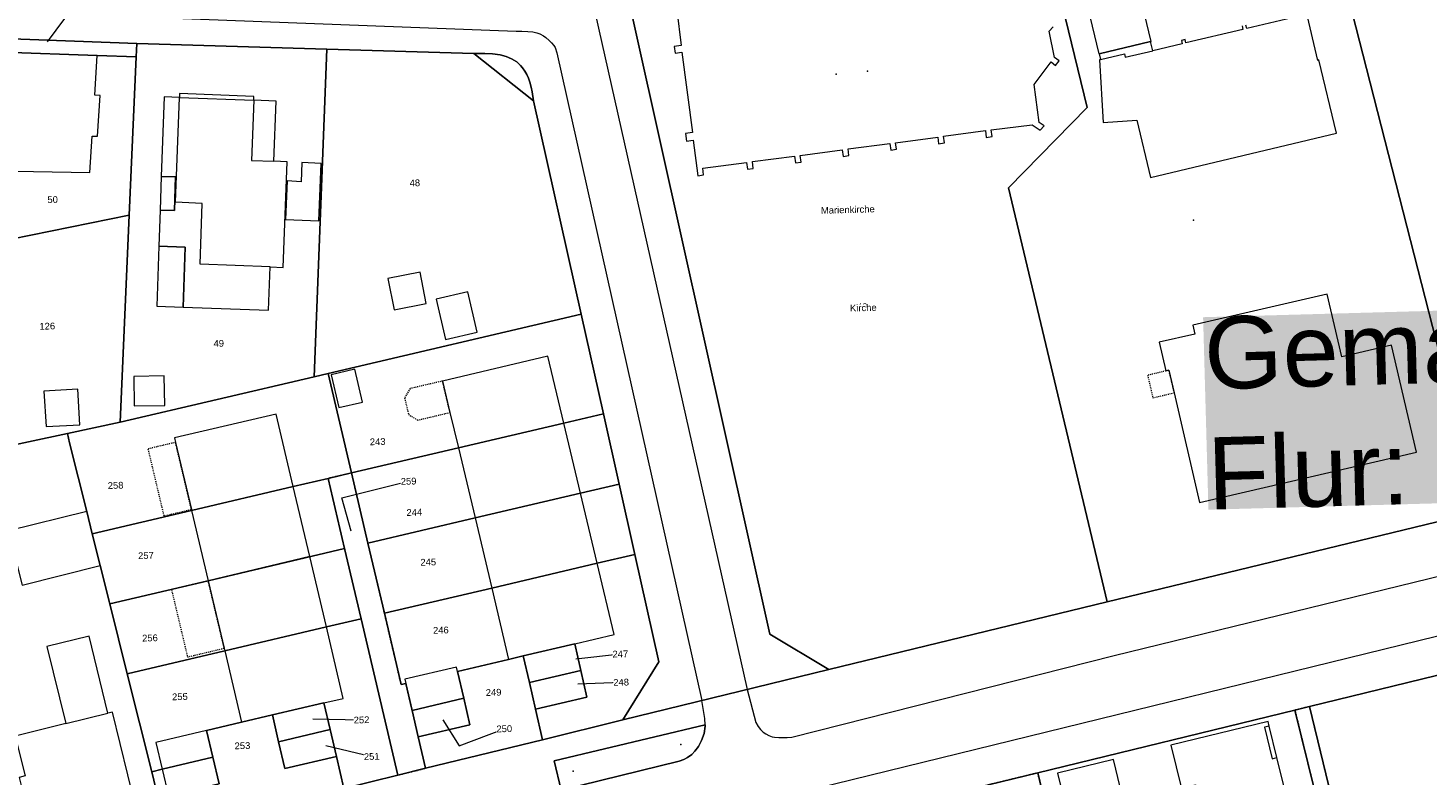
# Model space of a CAD drawing. Header units: millimetres. Extents: x -191 to 81095, y -508122 to 28741.
# Tile 183 of 251: x 4950 to 5096, y 10398 to 10476. Entities that reach past the tile are written whole.
import ezdxf

# ---------------------------------------------------------------- set-up
doc = ezdxf.new("R2010")
doc.units = ezdxf.units.MM
for name, pattern in [('VE22-087 DB - VST Hervest-Dorsten ALK VA2736$0$1', [0]), ('VE22-087 DB - VST Hervest-Dorsten ALK VA2736$0$2', [0.16, 0.06, -0.1]), ('VE22-087 DB - VST Hervest-Dorsten ALK VA2736$0$3', [0.26, 0.11, -0.15])]:
    doc.linetypes.add(name, pattern=pattern)
doc.layers.get('0').update_dxf_attribs({"color": 251})
for name, color, linetype, lineweight in [('VE22-087 DB - VST Hervest-Dorsten ALK VA2736$0$AX_Bauteil', 7, 'VE22-087 DB - VST Hervest-Dorsten ALK VA2736$0$1', 18), ('VE22-087 DB - VST Hervest-Dorsten ALK VA2736$0$AX_Flurstueck', 9, 'VE22-087 DB - VST Hervest-Dorsten ALK VA2736$0$1', 18), ('VE22-087 DB - VST Hervest-Dorsten ALK VA2736$0$AX_Gebaeude', 7, 'VE22-087 DB - VST Hervest-Dorsten ALK VA2736$0$1', 18), ('VE22-087 DB - VST Hervest-Dorsten ALK VA2736$0$AX_SonstigesBauwerkOderSonstigeEinrichtung', 7, 'VE22-087 DB - VST Hervest-Dorsten ALK VA2736$0$1', 18), ('VE22-087 DB - VST Hervest-Dorsten ALK VA2736$0$AX_SportFreizeitUndErholungsflaeche', 7, 'VE22-087 DB - VST Hervest-Dorsten ALK VA2736$0$1', 18), ('VE22-087 DB - VST Hervest-Dorsten ALK VA2736$0$AX_Strassenverkehr', 7, 'VE22-087 DB - VST Hervest-Dorsten ALK VA2736$0$1', 18), ('VE22-087 DB - VST Hervest-Dorsten ALK VA2736$0$AX_Strassenverkehrsanlage', 7, 'VE22-087 DB - VST Hervest-Dorsten ALK VA2736$0$1', 18), ('VE22-087 DB - VST Hervest-Dorsten ALK VA2736$0$AX_Vegetationsmerkmal', 7, 'VE22-087 DB - VST Hervest-Dorsten ALK VA2736$0$1', 18), ('VE22-087 DB - VST Hervest-Dorsten ALK VA2736$0$AX_Weg', 7, 'VE22-087 DB - VST Hervest-Dorsten ALK VA2736$0$1', 18), ('VE22-087 DB - VST Hervest-Dorsten ALK VA2736$0$AX_Wohnbauflaeche', 7, 'VE22-087 DB - VST Hervest-Dorsten ALK VA2736$0$1', 18), ('VE22-087 DB - VST Hervest-Dorsten ALK VA2736$0$Flurgrenzen', 9, 'VE22-087 DB - VST Hervest-Dorsten ALK VA2736$0$1', 18)]:
    doc.layers.add(name, color=color, linetype=linetype, lineweight=lineweight)
doc.layers.add('XREF ALK Kataster', color=251, linetype='Continuous')
doc.styles.add('VE22-087 DB - VST Hervest-Dorsten ALK VA2736$0$0', font='arial.ttf')

# ---------------------------------------------------------------- blocks, each defined once
blk = doc.blocks.new('VE22-087 DB - VST Hervest-Dorsten ALK VA2736$0$99')
at = {"color": 0}
blk.add_point((0, 0), dxfattribs=at)
blk = doc.blocks.new('VE22-087 DB - VST Hervest-Dorsten ALK VA2736')
at = {"layer": 'VE22-087 DB - VST Hervest-Dorsten ALK VA2736$0$AX_Bauteil', "color": 7, "linetype": 'VE22-087 DB - VST Hervest-Dorsten ALK VA2736$0$1', "lineweight": 13, "ltscale": 0.5}
for points in [[(5065.12, 10483.19, 0), (5059.69, 10481.91, 0), (5061.72, 10473.37, 0), (5061.76, 10473.38, 0), (5067.1, 10474.65, 0), (5067.15, 10474.66, 0)], [(5067.1, 10474.65, 0), (5061.76, 10473.38, 0), (5061.9, 10472.78, 0), (5064.38, 10473.38, 0), (5064.47, 10473.02, 0), (5067.33, 10473.7, 0)], [(4966.23, 10469.25, 0), (4966.21, 10468.85, 0), (4973.94, 10468.56, 0), (4973.95, 10468.96, 0)], [(4964.63, 10468.9, 0), (4964.32, 10460.65, 0), (4965.82, 10460.6, 0), (4965.7, 10457.1, 0), (4964.2, 10457.15, 0), (4964.07, 10453.41, 0), (4966.81, 10453.3, 0), (4966.6, 10447.06, 0), (4975.46, 10446.74, 0), (4975.65, 10451.25, 0), (4968.36, 10451.54, 0), (4968.56, 10457.84, 0), (4965.82, 10457.96, 0), (4966.21, 10468.85, 0)], [(4973.94, 10468.56, 0), (4973.7, 10462.29, 0), (4976.03, 10462.22, 0), (4976.26, 10468.47, 0)], [(4964.32, 10460.65, 0), (4964.2, 10457.15, 0), (4965.7, 10457.1, 0), (4965.82, 10460.6, 0)], [(4964.07, 10453.41, 0), (4963.85, 10447.16, 0), (4966.6, 10447.06, 0), (4966.81, 10453.3, 0)], [(4956.82, 10412.88, 0), (4952.44, 10411.8, 0), (4954.41, 10403.81, 0), (4958.79, 10404.88, 0)], [(5079.43, 10403.54, 0), (5078.94, 10403.42, 0), (5079.74, 10400.16, 0), (5080.23, 10400.28, 0)]]:
    blk.add_polyline3d(points, close=True, dxfattribs=at)
at = {"layer": 'VE22-087 DB - VST Hervest-Dorsten ALK VA2736$0$AX_Flurstueck', "linetype": 'VE22-087 DB - VST Hervest-Dorsten ALK VA2736$0$1', "lineweight": 13, "ltscale": 0.5}
for points in [[(5101.32, 10425.84, 0), (5062.6, 10416.44, 0), (5033.68, 10409.41, 0), (5012.27, 10404.18, 0), (5003.93, 10402.13, 0), (4991.79, 10399.16, 0), (4988.89, 10398.45, 0), (4983.3, 10397.07, 0), (4964.89, 10392.56, 0), (4962.46, 10391.97, 0), (4952.22, 10389.46, 0), (4950.02, 10388.92, 0)], [(4942.89, 10368.15, 0), (4954.19, 10374.05, 0), (4959.04, 10375.21, 0), (4962.97, 10376.15, 0), (4977.03, 10379.56, 0), (4983.55, 10381.15, 0), (4985.89, 10381.74, 0), (5009.53, 10387.51, 0), (5015.91, 10389.07, 0), (5027.19, 10391.82, 0), (5037.73, 10394.39, 0), (5049, 10397.14, 0), (5055.38, 10398.69, 0), (5082.1, 10405.21, 0), (5083.62, 10405.58, 0), (5099.65, 10409.48, 0)], [(4952.49, 10474.62, 0), (4955.2, 10478.25, 0)], [(4984.07, 10423.8, 0), (4983.09, 10427.26, 0), (4990.02, 10428.98, 0)], [(5007.4, 10410.54, 0), (5012.02, 10411.04, 0)], [(5007.59, 10407.93, 0), (5012.1, 10408.1, 0)], [(4980.07, 10404.3, 0), (4985.13, 10404.19, 0)], [(4993.58, 10404.18, 0), (4995.28, 10401.49, 0), (4999.96, 10403.27, 0)], [(4981.42, 10401.52, 0), (4986.19, 10400.39, 0)]]:
    blk.add_polyline3d(points, dxfattribs=at)
for points in [[(5035.43, 10521.11, 0), (5033.22, 10525.45, 0), (5013.54, 10528.65, 0), (4988.14, 10523.82, 0), (4982.98, 10524.72, 0), (4982.53, 10519.58, 0), (4997.96, 10517.54, 0), (5012.68, 10520.82, 0), (5020.89, 10520.83, 0), (5032.51, 10512.97, 0), (5043.22, 10488.39, 0), (5056.29, 10485.17, 0), (5060.53, 10467.81, 0), (5052.35, 10459.45, 0), (5062.6, 10416.44, 0), (5101.32, 10425.84, 0), (5085.01, 10489.62, 0), (5083.17, 10496.86, 0), (5071.96, 10488.38, 0), (5065.76, 10488.07, 0), (5044.05, 10504.17, 0)], [(5097.51, 10496.38, 0), (5095.06, 10505.96, 0), (5094.77, 10505.64, 0), (5083.17, 10496.86, 0), (5085.01, 10489.62, 0), (5101.32, 10425.84, 0), (5113.81, 10432.63, 0), (5112.83, 10436.47, 0), (5110.58, 10445.26, 0), (5110.4, 10445.95, 0)], [(5011.52, 10485.15, 0), (4979.56, 10486.16, 0), (4950.49, 10487.09, 0), (4929.39, 10487.76, 0), (4909.93, 10488.37, 0), (4902.27, 10488.62, 0), (4901.12, 10489.58, 0), (4903.53, 10476.33, 0), (4931.83, 10475.54, 0), (4947.91, 10474.96, 0), (4961.77, 10474.46, 0), (4981.52, 10473.87, 0), (4996.81, 10473.42, 0), (5003, 10468.5, 0), (5007.95, 10446.33, 0), (5010.26, 10435.99, 0), (5011.89, 10428.68, 0), (5013.52, 10421.37, 0), (5016, 10410.23, 0), (5012.27, 10404.18, 0), (5033.68, 10409.41, 0), (5027.56, 10413.1, 0)], [(5060.53, 10467.81, 0), (5056.29, 10485.17, 0), (5043.22, 10488.39, 0), (5011.52, 10485.15, 0), (5027.56, 10413.1, 0), (5033.68, 10409.41, 0), (5062.6, 10416.44, 0), (5052.35, 10459.45, 0)], [(4957.66, 10473.19, 0), (4961.71, 10473.05, 0), (4961.77, 10474.46, 0), (4947.91, 10474.96, 0), (4947.86, 10473.55, 0)], [(4961.71, 10473.05, 0), (4957.66, 10473.19, 0), (4947.86, 10473.55, 0), (4947.85, 10473.3, 0), (4947.18, 10462.43, 0), (4947.11, 10461.21, 0), (4946.64, 10453.7, 0), (4960.99, 10456.62, 0)], [(4961.71, 10473.05, 0), (4960.99, 10456.62, 0), (4960.05, 10435.1, 0), (4980.21, 10439.83, 0), (4981.52, 10473.87, 0), (4961.77, 10474.46, 0)], [(5007.95, 10446.33, 0), (5003, 10468.5, 0), (4996.81, 10473.42, 0), (4981.52, 10473.87, 0), (4980.21, 10439.83, 0), (4981.67, 10440.17, 0)], [(4946.64, 10453.7, 0), (4945.49, 10453.47, 0), (4945.52, 10453.05, 0), (4945.81, 10448.53, 0), (4945.83, 10446.77, 0), (4945.95, 10432.11, 0), (4954.57, 10433.93, 0), (4960.05, 10435.1, 0), (4960.99, 10456.62, 0)], [(5007.95, 10446.33, 0), (4981.67, 10440.17, 0), (4984.09, 10429.84, 0), (4995.19, 10432.45, 0), (5006.15, 10435.03, 0), (5010.26, 10435.99, 0)], [(4956.58, 10425.85, 0), (4957.16, 10423.52, 0), (4967.48, 10425.94, 0), (4978.03, 10428.43, 0), (4981.66, 10429.28, 0), (4984.09, 10429.84, 0), (4981.67, 10440.17, 0), (4980.21, 10439.83, 0), (4960.05, 10435.1, 0), (4954.57, 10433.93, 0), (4954.8, 10432.96, 0)], [(5011.89, 10428.68, 0), (5010.26, 10435.99, 0), (5006.15, 10435.03, 0), (4995.19, 10432.45, 0), (4984.09, 10429.84, 0), (4985.8, 10422.56, 0), (4996.92, 10425.17, 0), (5007.88, 10427.74, 0)], [(4956.58, 10425.85, 0), (4954.8, 10432.96, 0), (4954.57, 10433.93, 0), (4945.95, 10432.11, 0), (4940.1, 10430.81, 0), (4943.24, 10416.26, 0), (4950.02, 10388.92, 0), (4952.22, 10389.46, 0), (4962.46, 10391.97, 0), (4964.89, 10392.56, 0), (4964.01, 10396.06, 0), (4963.33, 10398.81, 0), (4960.79, 10408.98, 0), (4958.98, 10416.25, 0), (4957.98, 10420.23, 0), (4957.16, 10423.52, 0)], [(4978.03, 10428.43, 0), (4967.48, 10425.94, 0), (4957.16, 10423.52, 0), (4957.98, 10420.23, 0), (4958.98, 10416.25, 0), (4969.19, 10418.65, 0), (4983.36, 10421.98, 0), (4981.66, 10429.28, 0)], [(4983.36, 10421.98, 0), (4985.08, 10414.68, 0), (4988.89, 10398.45, 0), (4991.79, 10399.16, 0), (4991.03, 10402.42, 0), (4990.39, 10405.18, 0), (4989.74, 10407.96, 0), (4989.25, 10407.85, 0), (4987.51, 10415.27, 0), (4985.8, 10422.56, 0), (4984.09, 10429.84, 0), (4981.66, 10429.28, 0)], [(5011.89, 10428.68, 0), (5007.88, 10427.74, 0), (4996.92, 10425.17, 0), (4985.8, 10422.56, 0), (4987.51, 10415.27, 0), (4998.66, 10417.88, 0), (5009.62, 10420.46, 0), (5013.52, 10421.37, 0)], [(4983.36, 10421.98, 0), (4969.19, 10418.65, 0), (4958.98, 10416.25, 0), (4960.79, 10408.98, 0), (4970.92, 10411.36, 0), (4981.48, 10413.84, 0), (4985.08, 10414.68, 0)], [(4995.75, 10406.45, 0), (4995.11, 10409.23, 0), (5000.41, 10410.48, 0), (5001.92, 10410.84, 0), (5007.3, 10412.1, 0), (5007.93, 10409.33, 0), (5008.55, 10406.56, 0), (5003.2, 10405.29, 0), (5003.93, 10402.13, 0), (5012.27, 10404.18, 0), (5016, 10410.23, 0), (5013.52, 10421.37, 0), (5009.62, 10420.46, 0), (4998.66, 10417.88, 0), (4987.51, 10415.27, 0), (4989.25, 10407.85, 0), (4989.74, 10407.96, 0), (4990.39, 10405.18, 0)], [(4972.66, 10403.94, 0), (4975.87, 10404.7, 0), (4981.22, 10405.96, 0), (4981.87, 10403.19, 0), (4982.52, 10400.39, 0), (4983.3, 10397.07, 0), (4988.89, 10398.45, 0), (4985.08, 10414.68, 0), (4981.48, 10413.84, 0), (4970.92, 10411.36, 0), (4960.79, 10408.98, 0), (4963.33, 10398.81, 0), (4964.42, 10399.07, 0), (4969.69, 10400.32, 0), (4969.03, 10403.09, 0)], [(5007.93, 10409.33, 0), (5007.3, 10412.1, 0), (5001.92, 10410.84, 0), (5002.57, 10408.07, 0)], [(4995.75, 10406.45, 0), (4996.39, 10403.68, 0), (4991.03, 10402.42, 0), (4991.79, 10399.16, 0), (5003.93, 10402.13, 0), (5003.2, 10405.29, 0), (5002.57, 10408.07, 0), (5001.92, 10410.84, 0), (5000.41, 10410.48, 0), (4995.11, 10409.23, 0)], [(5008.55, 10406.56, 0), (5007.93, 10409.33, 0), (5002.57, 10408.07, 0), (5003.2, 10405.29, 0)], [(5107.16, 10393.63, 0), (5099.65, 10409.48, 0), (5083.62, 10405.58, 0), (5093.03, 10366.75, 0), (5094.15, 10362.12, 0), (5098.64, 10363.54, 0), (5121.63, 10368.45, 0)], [(4981.87, 10403.19, 0), (4981.22, 10405.96, 0), (4975.87, 10404.7, 0), (4976.51, 10401.92, 0)], [(4995.75, 10406.45, 0), (4990.39, 10405.18, 0), (4991.03, 10402.42, 0), (4996.39, 10403.68, 0)], [(5084.13, 10396.91, 0), (5082.1, 10405.21, 0), (5055.38, 10398.69, 0), (5057.34, 10390.64, 0), (5072.52, 10394.34, 0), (5072.58, 10394.09, 0)], [(5093.03, 10366.75, 0), (5083.62, 10405.58, 0), (5082.1, 10405.21, 0), (5084.13, 10396.91, 0), (5085.97, 10389.34, 0), (5087.82, 10381.77, 0), (5089.67, 10374.21, 0), (5091.57, 10366.39, 0)], [(4975.87, 10404.7, 0), (4972.66, 10403.94, 0), (4969.03, 10403.09, 0), (4969.69, 10400.32, 0), (4970.33, 10397.54, 0), (4965.06, 10396.3, 0), (4964.01, 10396.06, 0), (4964.89, 10392.56, 0), (4983.3, 10397.07, 0), (4982.52, 10400.39, 0), (4977.15, 10399.14, 0), (4976.51, 10401.92, 0)], [(4982.52, 10400.39, 0), (4981.87, 10403.19, 0), (4976.51, 10401.92, 0), (4977.15, 10399.14, 0)], [(4970.33, 10397.54, 0), (4969.69, 10400.32, 0), (4964.42, 10399.07, 0), (4963.33, 10398.81, 0), (4964.01, 10396.06, 0), (4965.06, 10396.3, 0)], [(5057.34, 10390.64, 0), (5055.38, 10398.69, 0), (5049, 10397.14, 0), (5055.43, 10370.77, 0), (5050.78, 10369.64, 0), (5055.39, 10350.74, 0), (5062.96, 10353.8, 0), (5066.08, 10354.82, 0), (5062.88, 10367.93, 0), (5061.03, 10375.5, 0), (5059.19, 10383.07, 0)]]:
    blk.add_polyline3d(points, close=True, dxfattribs=at)
at = {"layer": 'VE22-087 DB - VST Hervest-Dorsten ALK VA2736$0$AX_Gebaeude', "color": 7, "linetype": 'VE22-087 DB - VST Hervest-Dorsten ALK VA2736$0$1', "lineweight": 13, "ltscale": 0.5}
for points in [[(5017.88, 10477.93, 0), (5018.32, 10474.24, 0), (5017.62, 10474.15, 0), (5017.71, 10473.46, 0), (5018.41, 10473.54, 0), (5019.5, 10465.19, 0), (5018.79, 10465.1, 0), (5018.9, 10464.31, 0), (5019.6, 10464.4, 0), (5020.08, 10460.71, 0), (5020.67, 10460.8, 0), (5020.58, 10461.49, 0), (5025.14, 10462.1, 0), (5025.24, 10461.41, 0), (5025.83, 10461.48, 0), (5025.74, 10462.18, 0), (5030.11, 10462.76, 0), (5030.2, 10462.06, 0), (5030.79, 10462.14, 0), (5030.7, 10462.83, 0), (5035.06, 10463.41, 0), (5035.16, 10462.72, 0), (5035.76, 10462.81, 0), (5035.67, 10463.5, 0), (5040.03, 10464.08, 0), (5040.12, 10463.38, 0), (5040.72, 10463.46, 0), (5040.62, 10464.15, 0), (5044.99, 10464.73, 0), (5045.08, 10464.04, 0), (5045.68, 10464.12, 0), (5045.58, 10464.81, 0), (5049.94, 10465.4, 0), (5050.04, 10464.69, 0), (5050.63, 10464.78, 0), (5050.54, 10465.47, 0), (5054.79, 10466.02, 0), (5055.65, 10465.44, 0), (5056.04, 10465.9, 0), (5055.54, 10466.24, 0), (5055.01, 10470.2, 0), (5056.76, 10472.53, 0), (5057.24, 10472.16, 0), (5057.59, 10472.64, 0), (5057.12, 10473, 0), (5056.58, 10475.72, 0), (5056.97, 10476.18, 0)], [(5082.99, 10477.4, 0), (5077.09, 10476, 0), (5077, 10476.37, 0)], [(5076.61, 10476.28, 0), (5076.7, 10475.92, 0), (5070.78, 10474.51, 0), (5070.69, 10474.87, 0), (5070.3, 10474.78, 0), (5070.39, 10474.43, 0), (5067.33, 10473.7, 0), (5067.1, 10474.65, 0), (5067.15, 10474.66, 0), (5065.12, 10483.19, 0)], [(5059.69, 10481.91, 0), (5061.72, 10473.37, 0), (5061.76, 10473.38, 0), (5061.9, 10472.78, 0), (5061.79, 10472.76, 0), (5062.19, 10466.25, 0), (5065.68, 10466.5, 0), (5067.1, 10460.54, 0), (5086.41, 10465.14, 0), (5084.6, 10472.74, 0), (5084.49, 10472.7, 0), (5083.27, 10477.86, 0)]]:
    blk.add_polyline3d(points, dxfattribs=at)
for points in [[(4957.66, 10473.19, 0), (4947.86, 10473.55, 0), (4947.85, 10473.3, 0), (4947.18, 10462.43, 0), (4947.11, 10461.21, 0), (4956.9, 10461.05, 0), (4957.14, 10464.84, 0), (4957.71, 10464.82, 0), (4957.97, 10469.06, 0), (4957.41, 10469.09, 0)], [(4977, 10451.2, 0), (4977.4, 10462.15, 0), (4976.03, 10462.22, 0), (4976.26, 10468.47, 0), (4973.94, 10468.56, 0), (4973.95, 10468.96, 0), (4966.23, 10469.25, 0), (4966.21, 10468.85, 0), (4964.63, 10468.9, 0), (4964.32, 10460.65, 0), (4964.2, 10457.15, 0), (4964.07, 10453.41, 0), (4963.85, 10447.16, 0), (4966.6, 10447.06, 0), (4975.46, 10446.74, 0), (4975.65, 10451.25, 0)], [(4978.85, 10460.09, 0), (4977.39, 10460.17, 0), (4977.24, 10456.17, 0), (4980.69, 10456.02, 0), (4980.94, 10462, 0), (4978.94, 10462.09, 0)], [(4991.21, 10450.7, 0), (4987.87, 10450.04, 0), (4988.51, 10446.78, 0), (4991.86, 10447.44, 0)], [(4996.19, 10448.67, 0), (4992.88, 10447.9, 0), (4993.84, 10443.72, 0), (4997.16, 10444.48, 0)], [(5092.14, 10443.1, 0), (5086.97, 10441.9, 0), (5085.46, 10448.41, 0), (5071.48, 10445.19, 0), (5071.7, 10444.27, 0), (5068, 10443.41, 0), (5068.69, 10440.44, 0), (5069.01, 10440.51, 0), (5069.56, 10438.17, 0), (5072.19, 10426.78, 0), (5094.72, 10431.99, 0)], [(5004.49, 10441.97, 0), (4993.54, 10439.39, 0), (4994.32, 10436.12, 0), (4995.19, 10432.45, 0), (5006.15, 10435.03, 0)], [(4984.44, 10440.61, 0), (4981.98, 10440.03, 0), (4982.77, 10436.63, 0), (4985.24, 10437.2, 0)], [(4961.47, 10439.87, 0), (4961.51, 10436.81, 0), (4964.68, 10436.86, 0), (4964.64, 10439.92, 0)], [(4955.64, 10438.55, 0), (4952.13, 10438.35, 0), (4952.35, 10434.65, 0), (4955.86, 10434.85, 0)], [(4976.25, 10435.96, 0), (4965.69, 10433.48, 0), (4965.8, 10433.01, 0), (4967.45, 10426.05, 0), (4967.48, 10425.94, 0), (4978.03, 10428.43, 0)], [(5007.88, 10427.74, 0), (5006.15, 10435.03, 0), (4995.19, 10432.45, 0), (4996.92, 10425.17, 0)], [(4979.75, 10421.15, 0), (4978.03, 10428.43, 0), (4967.48, 10425.94, 0), (4969.19, 10418.65, 0)], [(5009.62, 10420.46, 0), (5007.88, 10427.74, 0), (4996.92, 10425.17, 0), (4998.66, 10417.88, 0)], [(4956.58, 10425.85, 0), (4948.46, 10423.82, 0), (4949.87, 10418.2, 0), (4957.98, 10420.23, 0), (4957.16, 10423.52, 0)], [(4981.48, 10413.84, 0), (4979.75, 10421.15, 0), (4969.19, 10418.65, 0), (4969.2, 10418.63, 0), (4970.86, 10411.63, 0), (4970.92, 10411.36, 0)], [(4983.22, 10406.42, 0), (4981.48, 10413.84, 0), (4970.92, 10411.36, 0), (4972.66, 10403.94, 0), (4975.87, 10404.7, 0), (4981.22, 10405.96, 0)], [(5007.93, 10409.33, 0), (5007.3, 10412.1, 0), (5001.92, 10410.84, 0), (5002.57, 10408.07, 0)], [(4995.01, 10409.67, 0), (4989.64, 10408.43, 0), (4990.39, 10405.18, 0), (4995.75, 10406.45, 0)], [(5008.55, 10406.56, 0), (5007.93, 10409.33, 0), (5002.57, 10408.07, 0), (5003.2, 10405.29, 0)], [(4981.87, 10403.19, 0), (4981.22, 10405.96, 0), (4975.87, 10404.7, 0), (4976.51, 10401.92, 0)], [(4995.75, 10406.45, 0), (4990.39, 10405.18, 0), (4991.03, 10402.42, 0), (4996.39, 10403.68, 0)], [(5079.43, 10403.54, 0), (5079.31, 10404.03, 0), (5069.21, 10401.55, 0), (5070.31, 10397.08, 0), (5071.76, 10397.46, 0), (5072.52, 10394.35, 0), (5072.58, 10394.12, 0), (5081.21, 10396.24, 0), (5080.23, 10400.28, 0)], [(4969.03, 10403.09, 0), (4963.75, 10401.85, 0), (4964.42, 10399.07, 0), (4969.69, 10400.32, 0)], [(4982.52, 10400.39, 0), (4981.87, 10403.19, 0), (4976.51, 10401.92, 0), (4977.15, 10399.14, 0)], [(4970.33, 10397.54, 0), (4969.69, 10400.32, 0), (4964.42, 10399.07, 0), (4965.06, 10396.3, 0)], [(5063.25, 10400.07, 0), (5057.43, 10398.67, 0), (5058.12, 10395.8, 0), (5063.94, 10397.21, 0)]]:
    blk.add_polyline3d(points, close=True, dxfattribs=at)
at = {"layer": 'VE22-087 DB - VST Hervest-Dorsten ALK VA2736$0$AX_SonstigesBauwerkOderSonstigeEinrichtung', "color": 7, "linetype": 'VE22-087 DB - VST Hervest-Dorsten ALK VA2736$0$3', "lineweight": 13, "ltscale": 0.5}
for points in [[(5066.8, 10439.99, 0), (5067.34, 10437.65, 0), (5069.56, 10438.17, 0), (5069.01, 10440.51, 0), (5068.69, 10440.44, 0)], [(4993.54, 10439.39, 0), (4990.17, 10438.6, 0), (4989.61, 10437.64, 0), (4990.02, 10435.92, 0), (4990.95, 10435.32, 0), (4994.32, 10436.12, 0)], [(4965.8, 10433.01, 0), (4962.94, 10432.34, 0), (4964.59, 10425.37, 0), (4967.45, 10426.05, 0)], [(4969.2, 10418.63, 0), (4965.39, 10417.73, 0), (4967.05, 10410.73, 0), (4970.86, 10411.63, 0)]]:
    blk.add_polyline3d(points, close=True, dxfattribs=at)
at = {"layer": 'VE22-087 DB - VST Hervest-Dorsten ALK VA2736$0$AX_Strassenverkehr', "color": 253, "linetype": 'VE22-087 DB - VST Hervest-Dorsten ALK VA2736$0$1', "lineweight": 13, "ltscale": 0.5, "true_color": 0x999999}
for points in [[(5020.83, 10403.69, 0), (5005.16, 10399.94, 0), (5005.86, 10396.9, 0), (5018.14, 10399.9, 0), (5018.6, 10400.06, 0), (5018.98, 10400.29, 0), (5019.44, 10400.6, 0), (5019.76, 10400.94, 0), (5020.13, 10401.42, 0), (5020.46, 10402.05, 0), (5020.74, 10402.78, 0), (5020.84, 10403.53, 0)], [(5020.83, 10403.69, 0), (5020.84, 10403.53, 0), (5020.74, 10402.78, 0), (5020.46, 10402.05, 0), (5020.13, 10401.42, 0), (5019.76, 10400.94, 0), (5019.44, 10400.6, 0), (5018.98, 10400.29, 0), (5018.6, 10400.06, 0), (5018.14, 10399.9, 0), (5005.86, 10396.9, 0), (5005.16, 10399.94, 0)]]:
    blk.add_polyline3d(points, close=True, dxfattribs=at)
at = {"layer": 'VE22-087 DB - VST Hervest-Dorsten ALK VA2736$0$AX_Vegetationsmerkmal', "color": 7, "linetype": 'VE22-087 DB - VST Hervest-Dorsten ALK VA2736$0$1', "lineweight": 13, "ltscale": 0.5}
blk.add_polyline3d([(5020.83, 10403.69, 0), (5005.16, 10399.94, 0), (5005.86, 10396.9, 0), (5018.14, 10399.9, 0), (5018.6, 10400.06, 0), (5018.98, 10400.29, 0), (5019.44, 10400.6, 0), (5019.76, 10400.94, 0), (5020.13, 10401.42, 0), (5020.46, 10402.05, 0), (5020.74, 10402.78, 0), (5020.84, 10403.53, 0)], close=True, dxfattribs=at)
at = {"layer": 'VE22-087 DB - VST Hervest-Dorsten ALK VA2736$0$AX_Weg', "color": 7, "linetype": 'VE22-087 DB - VST Hervest-Dorsten ALK VA2736$0$2', "lineweight": 13, "ltscale": 0.5}
for points in [[(5093.03, 10366.75, 0), (5083.62, 10405.58, 0), (5082.1, 10405.21, 0), (5084.13, 10396.91, 0), (5085.97, 10389.34, 0), (5087.82, 10381.77, 0), (5089.67, 10374.21, 0), (5091.57, 10366.39, 0)], [(5059.19, 10383.07, 0), (5057.34, 10390.64, 0), (5055.38, 10398.69, 0), (5049, 10397.14, 0), (5055.43, 10370.77, 0), (5050.78, 10369.64, 0), (5055.39, 10350.74, 0), (5062.96, 10353.8, 0), (5066.08, 10354.82, 0), (5062.88, 10367.93, 0), (5061.03, 10375.5, 0)]]:
    blk.add_polyline3d(points, close=True, dxfattribs=at)
at = {"layer": 'VE22-087 DB - VST Hervest-Dorsten ALK VA2736$0$AX_Wohnbauflaeche', "color": 253, "linetype": 'VE22-087 DB - VST Hervest-Dorsten ALK VA2736$0$1', "lineweight": 13, "ltscale": 0.5, "true_color": 0x999999}
for points in [[(5124.27, 10438.32, 0), (5120.67, 10449.47, 0), (5118.2, 10457.14, 0), (5116.35, 10462.88, 0), (5107.57, 10490.14, 0), (5111.76, 10491.51, 0), (5112.38, 10489.6, 0), (5111.51, 10489.32, 0), (5118.14, 10468.99, 0), (5120.72, 10469.81, 0), (5125.42, 10471.48, 0), (5128.24, 10472.48, 0), (5135.61, 10475.09, 0), (5114.5, 10500.04, 0), (5102.32, 10514.17, 0), (5100.5, 10512.11, 0), (5095.06, 10505.96, 0), (5094.77, 10505.64, 0), (5083.17, 10496.86, 0), (5085.01, 10489.62, 0), (5101.32, 10425.84, 0), (5113.81, 10432.63, 0)], [(5164.57, 10415.7, 0), (5143.17, 10432.43, 0), (5141.01, 10429.65, 0), (5137.62, 10425.99, 0), (5133.99, 10422.58, 0), (5130.01, 10419.5, 0), (5125.7, 10416.9, 0), (5121.03, 10414.67, 0), (5099.65, 10409.48, 0), (5083.62, 10405.58, 0), (5093.03, 10366.75, 0), (5094.15, 10362.12, 0), (5098.64, 10363.54, 0), (5121.63, 10368.45, 0), (5136.46, 10371.32, 0), (5140.32, 10377.43, 0), (5162.7, 10412.74, 0)], [(5085.97, 10389.34, 0), (5084.13, 10396.91, 0), (5082.1, 10405.21, 0), (5055.38, 10398.69, 0), (5057.34, 10390.64, 0), (5059.19, 10383.07, 0), (5061.03, 10375.5, 0), (5062.88, 10367.93, 0), (5066.08, 10354.82, 0), (5078.31, 10358.8, 0), (5094.15, 10362.12, 0), (5093.03, 10366.75, 0), (5091.57, 10366.39, 0), (5089.67, 10374.21, 0), (5087.82, 10381.77, 0)]]:
    blk.add_polyline3d(points, close=True, dxfattribs=at)
at = {"layer": 'VE22-087 DB - VST Hervest-Dorsten ALK VA2736$0$AX_Gebaeude', "color": 7, "xscale": 0.5, "yscale": 0.5, "zscale": 0.5}
for p, rotation in [((5034.43, 10471.26), 1.589561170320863), ((5037.69, 10471.58), 1.589561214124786), ((5071.58, 10456.09), 1.589557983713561)]:
    blk.add_blockref('VE22-087 DB - VST Hervest-Dorsten ALK VA2736$0$99', p, dxfattribs=dict(at, rotation=rotation))
at = {"layer": 'VE22-087 DB - VST Hervest-Dorsten ALK VA2736$0$AX_Vegetationsmerkmal', "color": 7, "xscale": 0.5, "yscale": 0.5, "zscale": 0.5}
for p, rotation in [((5018.31, 10401.64), 1.58954753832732), ((5007.13, 10398.88), 1.58954705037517)]:
    blk.add_blockref('VE22-087 DB - VST Hervest-Dorsten ALK VA2736$0$99', p, dxfattribs=dict(at, rotation=rotation))
at = {"layer": 'VE22-087 DB - VST Hervest-Dorsten ALK VA2736$0$Flurgrenzen', "insert": (5072.56, 10446.02), "char_height": 7.5, "attachment_point": 1, "rotation": 1.5896, "style": 'VE22-087 DB - VST Hervest-Dorsten ALK VA2736$0$0', "bg_fill": 1, "box_fill_scale": 1, "bg_fill_color": 7, "bg_fill_true_color": 16777215, "bg_fill_transparency": 0}
blk.add_mtext('Gemarkung: Dorsten\\PFlur: 22', dxfattribs=at)
at = {"layer": 'VE22-087 DB - VST Hervest-Dorsten ALK VA2736$0$AX_Flurstueck', "char_height": 0.7, "attachment_point": 2, "style": 'VE22-087 DB - VST Hervest-Dorsten ALK VA2736$0$0', "bg_fill": 3, "box_fill_scale": 1, "bg_fill_color": 256, "bg_fill_transparency": 0}
for s, insert, rotation in [('48', (4990.66, 10460.32), 1.5896), ('50', (4953.03, 10458.59), 1.5896), ('42', (5037.14, 10447.46), 1.5896), ('126', (4952.47, 10445.44), 1.5896), ('49', (4970.29, 10443.65), 1.5896), ('243', (4986.8, 10433.44), 1.5896), ('258', (4959.57, 10428.9), 1.5896), ('259', (4990.01, 10429.33), 1.5896), ('244', (4990.61, 10426.1), 1.5896), ('257', (4962.72, 10421.61), 1.5896), ('245', (4992.05, 10420.93), 1.5896), ('246', (4993.36, 10413.86), 1.5896), ('256', (4963.14, 10413.05), 1.5896), ('247', (5012.01, 10411.39), 1.5895), ('248', (5012.09, 10408.45), 1.5895), ('255', (4966.25, 10406.95), 1.5895), ('249', (4998.84, 10407.4), 1.5895), ('252', (4985.12, 10404.54), 1.5895), ('250', (4999.95, 10403.62), 1.5895), ('253', (4972.75, 10401.86), 1.5895), ('251', (4986.18, 10400.74), 1.5895)]:
    blk.add_mtext(s, dxfattribs=dict(at, insert=insert, rotation=rotation))
at = {"layer": 'VE22-087 DB - VST Hervest-Dorsten ALK VA2736$0$AX_Gebaeude', "color": 7, "insert": (5035.64, 10457.54), "char_height": 0.7, "attachment_point": 2, "rotation": 1.5896, "style": 'VE22-087 DB - VST Hervest-Dorsten ALK VA2736$0$0', "bg_fill": 3, "box_fill_scale": 1, "bg_fill_color": 256, "bg_fill_transparency": 0}
blk.add_mtext('Marienkirche', dxfattribs=at)
at = {"layer": 'VE22-087 DB - VST Hervest-Dorsten ALK VA2736$0$AX_Gebaeude', "color": 7, "linetype": 'VE22-087 DB - VST Hervest-Dorsten ALK VA2736$0$1', "lineweight": 13, "ltscale": 0.5}
for points in [[(5011.36, 10413.06, 0), (5009.62, 10420.46, 0), (4998.66, 10417.88, 0), (5000.41, 10410.48, 0), (5001.92, 10410.84, 0), (5007.3, 10412.1, 0)], [(4950.18, 10398.37, 0), (4949.57, 10398.22, 0), (4950.87, 10392.93, 0), (4951.34, 10393.06, 0), (4952.22, 10389.46, 0), (4962.46, 10391.97, 0), (4959.25, 10404.99, 0), (4958.79, 10404.88, 0), (4956.82, 10412.88, 0), (4952.44, 10411.8, 0), (4954.41, 10403.81, 0), (4949.15, 10402.51, 0)]]:
    blk.add_polyline3d(points, close=True, dxfattribs=at)
at = {"layer": 'VE22-087 DB - VST Hervest-Dorsten ALK VA2736$0$AX_SportFreizeitUndErholungsflaeche', "color": 253, "linetype": 'VE22-087 DB - VST Hervest-Dorsten ALK VA2736$0$1', "lineweight": 13, "ltscale": 0.5, "true_color": 0x999999}
blk.add_polyline3d([(4980.21, 10439.83, 0), (4981.67, 10440.17, 0), (5007.95, 10446.33, 0), (5003, 10468.5, 0), (5002.85, 10469.43, 0), (5002.75, 10469.93, 0), (5002.61, 10470.44, 0), (5002.48, 10470.85, 0), (5002.31, 10471.22, 0), (5002.11, 10471.58, 0), (5001.86, 10471.93, 0), (5001.63, 10472.18, 0), (5001.27, 10472.54, 0), (5000.71, 10472.85, 0), (5000.16, 10473.1, 0), (4999.55, 10473.28, 0), (4998.75, 10473.39, 0), (4997.94, 10473.4, 0), (4996.81, 10473.42, 0), (4981.52, 10473.87, 0)], close=True, dxfattribs=at)
at = {"layer": 'VE22-087 DB - VST Hervest-Dorsten ALK VA2736$0$AX_Strassenverkehr', "color": 253, "linetype": 'VE22-087 DB - VST Hervest-Dorsten ALK VA2736$0$1', "lineweight": 13, "ltscale": 0.5, "true_color": 0x999999}
blk.add_polyline3d([(4947.86, 10473.55, 0), (4957.66, 10473.19, 0), (4961.71, 10473.05, 0), (4961.77, 10474.46, 0), (4981.52, 10473.87, 0), (4996.81, 10473.42, 0), (4997.94, 10473.4, 0), (4998.75, 10473.39, 0), (4999.55, 10473.28, 0), (5000.16, 10473.1, 0), (5000.71, 10472.85, 0), (5001.27, 10472.54, 0), (5001.63, 10472.18, 0), (5001.86, 10471.93, 0), (5002.11, 10471.58, 0), (5002.31, 10471.22, 0), (5002.48, 10470.85, 0), (5002.61, 10470.44, 0), (5002.75, 10469.93, 0), (5002.85, 10469.43, 0), (5003, 10468.5, 0), (5007.95, 10446.33, 0), (5010.26, 10435.99, 0), (5011.89, 10428.68, 0), (5013.52, 10421.37, 0), (5016, 10410.23, 0), (5012.27, 10404.18, 0), (5033.68, 10409.41, 0), (5027.56, 10413.1, 0), (5011.52, 10485.15, 0)], dxfattribs=at)
at = {"layer": 'VE22-087 DB - VST Hervest-Dorsten ALK VA2736$0$AX_Strassenverkehrsanlage', "color": 7, "linetype": 'VE22-087 DB - VST Hervest-Dorsten ALK VA2736$0$1', "lineweight": 13, "ltscale": 0.5, "true_color": 0xf7f7f0}
for points in [[(4902.13, 10484.04, 0), (5008.75, 10480.53, 0), (5025.21, 10407.34, 0)], [(4903.04, 10479.04, 0), (4903.38, 10479.14, 0), (4903.72, 10479.21, 0), (4904.08, 10479.29, 0), (4904.47, 10479.35, 0), (4904.9, 10479.41, 0), (4905.53, 10479.4, 0), (5001.18, 10475.73, 0), (5001.79, 10475.73, 0), (5002.39, 10475.69, 0), (5002.91, 10475.66, 0), (5003.35, 10475.57, 0), (5003.67, 10475.45, 0), (5004.02, 10475.25, 0), (5004.29, 10475.06, 0), (5004.63, 10474.76, 0), (5004.85, 10474.52, 0), (5005.1, 10474.26, 0), (5005.23, 10474.02, 0), (5005.41, 10473.47, 0), (5020.49, 10406.19, 0)], [(4950.27, 10383.15, 0), (4961.75, 10386.05, 0), (4967.93, 10387.58, 0), (4973.98, 10389.05, 0), (4979.42, 10390.38, 0), (4999.16, 10395.24, 0), (5005.86, 10396.9, 0), (5018.14, 10399.9, 0), (5018.6, 10400.06, 0), (5018.98, 10400.29, 0), (5019.44, 10400.6, 0), (5019.76, 10400.94, 0), (5020.13, 10401.42, 0), (5020.46, 10402.05, 0), (5020.74, 10402.78, 0), (5020.84, 10403.53, 0), (5020.83, 10403.69, 0), (5020.79, 10404.32, 0), (5020.49, 10406.19, 0)]]:
    blk.add_polyline3d(points, dxfattribs=at)
at = {"layer": 'VE22-087 DB - VST Hervest-Dorsten ALK VA2736$0$AX_Weg', "color": 7, "linetype": 'VE22-087 DB - VST Hervest-Dorsten ALK VA2736$0$2', "lineweight": 13, "ltscale": 0.5}
blk.add_polyline3d([(4983.36, 10421.98, 0), (4985.08, 10414.68, 0), (4988.89, 10398.45, 0), (4991.79, 10399.16, 0), (4991.03, 10402.42, 0), (4990.39, 10405.18, 0), (4989.74, 10407.96, 0), (4989.25, 10407.85, 0), (4987.51, 10415.27, 0), (4985.8, 10422.56, 0), (4984.09, 10429.84, 0), (4981.66, 10429.28, 0)], close=True, dxfattribs=at)
at = {"layer": 'VE22-087 DB - VST Hervest-Dorsten ALK VA2736$0$AX_Wohnbauflaeche', "color": 253, "linetype": 'VE22-087 DB - VST Hervest-Dorsten ALK VA2736$0$1', "lineweight": 13, "ltscale": 0.5, "true_color": 0x999999}
blk.add_polyline3d([(4950.02, 10388.92, 0), (4952.22, 10389.46, 0), (4962.46, 10391.97, 0), (4964.89, 10392.56, 0), (4964.01, 10396.06, 0), (4963.33, 10398.81, 0), (4960.79, 10408.98, 0), (4958.98, 10416.25, 0), (4957.98, 10420.23, 0), (4957.16, 10423.52, 0), (4956.58, 10425.85, 0), (4954.8, 10432.96, 0), (4954.57, 10433.93, 0), (4960.05, 10435.1, 0), (4980.21, 10439.83, 0), (4981.52, 10473.87, 0), (4961.77, 10474.46, 0), (4961.71, 10473.05, 0), (4957.66, 10473.19, 0), (4947.86, 10473.55, 0)], dxfattribs=at)
blk.add_polyline3d([(4984.09, 10429.84, 0), (4985.8, 10422.56, 0), (4987.51, 10415.27, 0), (4989.25, 10407.85, 0), (4989.74, 10407.96, 0), (4990.39, 10405.18, 0), (4995.75, 10406.45, 0), (4995.11, 10409.23, 0), (5000.41, 10410.48, 0), (5001.92, 10410.84, 0), (5007.3, 10412.1, 0), (5007.93, 10409.33, 0), (5008.55, 10406.56, 0), (5003.2, 10405.29, 0), (5003.93, 10402.13, 0), (5012.27, 10404.18, 0), (5016, 10410.23, 0), (5013.52, 10421.37, 0), (5011.89, 10428.68, 0), (5010.26, 10435.99, 0), (5007.95, 10446.33, 0), (4981.67, 10440.17, 0), (4980.21, 10439.83, 0), (4960.05, 10435.1, 0), (4954.57, 10433.93, 0), (4954.8, 10432.96, 0), (4956.58, 10425.85, 0), (4957.16, 10423.52, 0), (4957.98, 10420.23, 0), (4958.98, 10416.25, 0), (4960.79, 10408.98, 0), (4963.33, 10398.81, 0), (4964.42, 10399.07, 0), (4969.69, 10400.32, 0), (4969.03, 10403.09, 0), (4972.66, 10403.94, 0), (4975.87, 10404.7, 0), (4981.22, 10405.96, 0), (4981.87, 10403.19, 0), (4982.52, 10400.39, 0), (4983.3, 10397.07, 0), (4988.89, 10398.45, 0), (4985.08, 10414.68, 0), (4983.36, 10421.98, 0), (4981.66, 10429.28, 0)], close=True, dxfattribs=at)
at = {"layer": 'VE22-087 DB - VST Hervest-Dorsten ALK VA2736$0$AX_Gebaeude', "color": 7, "insert": (5037.25, 10447.35), "char_height": 0.7, "attachment_point": 2, "rotation": 1.5896, "style": 'VE22-087 DB - VST Hervest-Dorsten ALK VA2736$0$0', "bg_fill": 3, "box_fill_scale": 1, "bg_fill_color": 256, "bg_fill_transparency": 0}
blk.add_mtext('Kirche', dxfattribs=at)
at = {"layer": 'VE22-087 DB - VST Hervest-Dorsten ALK VA2736$0$AX_Strassenverkehr', "color": 253, "linetype": 'VE22-087 DB - VST Hervest-Dorsten ALK VA2736$0$1', "lineweight": 13, "ltscale": 0.5, "true_color": 0x999999}
for points in [[(5101.32, 10425.84, 0), (5062.6, 10416.44, 0), (5033.68, 10409.41, 0), (5012.27, 10404.18, 0), (5003.93, 10402.13, 0), (4991.79, 10399.16, 0), (4988.89, 10398.45, 0), (4983.3, 10397.07, 0), (4964.89, 10392.56, 0), (4962.46, 10391.97, 0), (4952.22, 10389.46, 0), (4950.02, 10388.92, 0)], [(4942.89, 10368.15, 0), (4954.19, 10374.05, 0), (4959.04, 10375.21, 0), (4962.97, 10376.15, 0), (4977.03, 10379.56, 0), (4983.55, 10381.15, 0), (4985.89, 10381.74, 0), (5009.53, 10387.51, 0), (5015.91, 10389.07, 0), (5027.19, 10391.82, 0), (5037.73, 10394.39, 0), (5049, 10397.14, 0), (5055.38, 10398.69, 0), (5082.1, 10405.21, 0), (5083.62, 10405.58, 0), (5099.65, 10409.48, 0)]]:
    blk.add_polyline3d(points, dxfattribs=at)
at = {"layer": 'VE22-087 DB - VST Hervest-Dorsten ALK VA2736$0$AX_Strassenverkehrsanlage', "color": 7, "linetype": 'VE22-087 DB - VST Hervest-Dorsten ALK VA2736$0$1', "lineweight": 13, "ltscale": 0.5, "true_color": 0xf7f7f0}
for points in [[(4948.65, 10376.18, 0), (4955.69, 10378.24, 0), (4968.98, 10381.62, 0), (4985.11, 10385.53, 0), (5028.77, 10396.21, 0), (5115.16, 10417.38, 0), (5116.72, 10417.77, 0), (5119.05, 10418.43, 0), (5121.13, 10419.23, 0), (5123.15, 10420.17, 0), (5124.82, 10420.92, 0), (5126.59, 10421.84, 0), (5128.29, 10422.91, 0), (5130.68, 10424.55, 0), (5132.12, 10425.69, 0), (5133.93, 10427.39, 0), (5138.19, 10432.11, 0), (5141.34, 10435.95, 0), (5170.52, 10471.48, 0), (5213.46, 10523.69, 0), (5217.64, 10528.66, 0)], [(5025.21, 10407.34, 0), (5026.11, 10403.93, 0), (5026.33, 10403.49, 0), (5026.57, 10403.2, 0), (5026.86, 10402.93, 0), (5027.14, 10402.74, 0), (5027.43, 10402.57, 0), (5027.8, 10402.44, 0), (5028.04, 10402.39, 0), (5028.5, 10402.36, 0), (5028.93, 10402.35, 0), (5029.34, 10402.36, 0), (5029.85, 10402.41, 0), (5063.32, 10410.88, 0), (5100.73, 10420.01, 0)]]:
    blk.add_polyline3d(points, dxfattribs=at)

msp = doc.modelspace()

# ---------------------------------------------------------------- block references
at = {"layer": 'XREF ALK Kataster', "color": 251}
msp.add_blockref('VE22-087 DB - VST Hervest-Dorsten ALK VA2736', (0, 0), dxfattribs=at)

doc.saveas('drawing.dxf')
